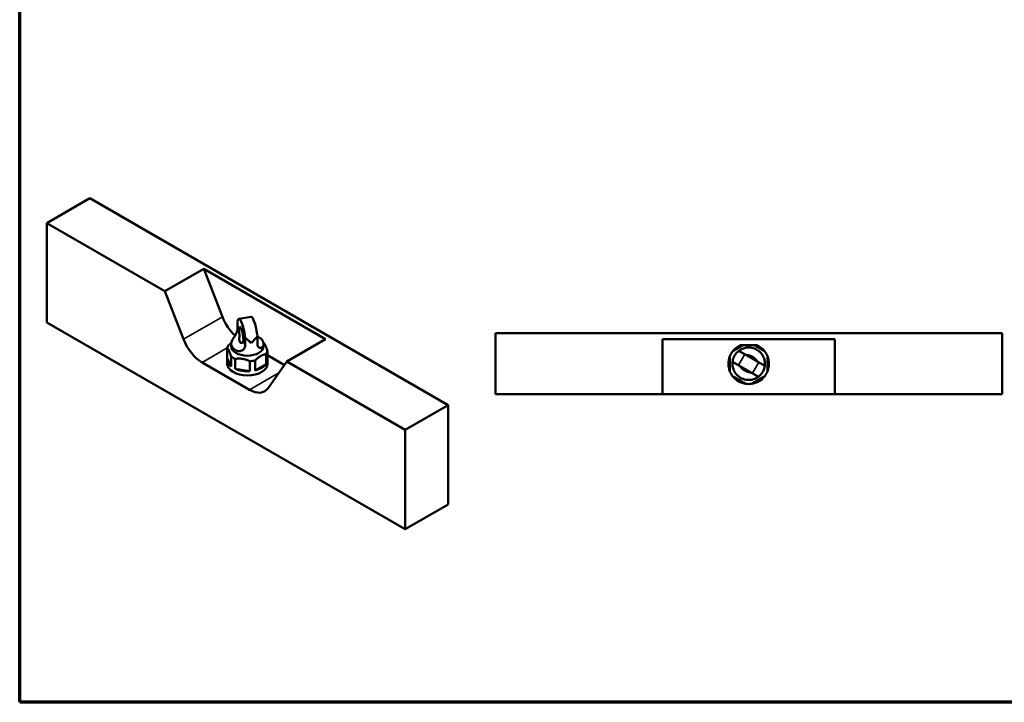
# Paper-space layout 'Sheet_1' of a CAD drawing. Header units: millimetres. Extents: x 0.8 to 58.3, y 0.8 to 58.3.
# Tile 1 of 4: x 0.8 to 39, y 0.8 to 27.3. Entities that reach past the tile are written whole.
import ezdxf

# ---------------------------------------------------------------- set-up
doc = ezdxf.new("R2010")
doc.units = ezdxf.units.MM
doc.linetypes.add('DASHED', pattern=[0.2068, 0.1655, -0.0413])
for name, color, linetype, lineweight in [('Border (ISO)', 7, 'Continuous', 70), ('Hidden (ISO)', 7, 'DASHED', 35), ('Visible (ISO)', 7, 'Continuous', 50), ('Visible Narrow (ISO)', 7, 'Continuous', 35)]:
    doc.layers.add(name, color=color, linetype=linetype, lineweight=lineweight)

# ---------------------------------------------------------------- blocks, each defined once
blk = doc.blocks.new('Borders Chauvet')
at = {"layer": 'Border (ISO)'}
for p, q in [((0.787, 0.787), (0.787, 58.268)), ((58.268, 0.787), (0.787, 0.787))]:
    blk.add_line(p, q, dxfattribs=at)

psp = doc.layouts.new('Sheet_1')

# ---------------------------------------------------------------- linework, layer by layer
at = {"layer": 'Hidden (ISO)', "ltscale": 30.222437}
for p, q in [((28.947, 14.303), (28.701, 13.876)), ((29.493, 13.988), (29.247, 13.561))]:
    psp.add_line(p, q, dxfattribs=at)
at = {"layer": 'Visible (ISO)'}
for p, q in [((1.839, 19.395), (3.509, 20.359)), ((17.423, 12.326), (3.509, 20.359)), ((1.839, 19.395), (6.427, 16.746)), ((1.839, 15.538), (1.839, 19.395)), ((6.427, 16.746), (7.937, 17.618)), ((7.937, 17.618), (12.669, 14.886)), ((8.66, 15.754), (7.937, 17.618)), ((7.15, 14.882), (6.427, 16.746)), ((9.77, 15.75), (9.294, 15.677)), ((15.753, 7.504), (1.839, 15.538)), ((9.241, 15.281), (9.241, 15.578)), ((9.541, 14.932), (9.541, 14.634)), ((10.016, 14.708), (10.016, 15.005)), ((38.939, 15.113), (19.262, 15.113)), ((19.262, 12.751), (19.262, 15.113)), ((38.939, 12.751), (38.939, 15.113)), ((8.847, 14.152), (8.847, 14.538)), ((8.998, 14.705), (8.998, 14.609)), ((10.258, 14.705), (10.258, 14.609)), ((11.159, 14.014), (12.669, 14.886)), ((25.75, 12.751), (25.75, 14.886)), ((25.75, 14.886), (32.443, 14.886)), ((28.888, 14.653), (28.78, 14.653)), ((29.414, 14.653), (29.305, 14.653)), ((32.443, 12.751), (32.443, 14.886)), ((8.847, 14.152), (9.002, 13.819)), ((9.002, 14.204), (9.002, 13.819)), ((10.355, 14.305), (10.355, 13.919)), ((10.409, 14.036), (10.409, 14.422)), ((11.067, 13.882), (10.409, 14.262)), ((29.722, 13.855), (28.718, 14.435)), ((9.713, 12.92), (7.873, 13.982)), ((8.841, 14.094), (8.841, 13.934)), ((9.151, 13.733), (9.151, 14.119)), ((9.729, 14.029), (9.729, 13.643)), ((9.932, 13.675), (9.932, 14.061)), ((9.932, 13.675), (10.355, 13.919)), ((10.416, 14.094), (10.416, 13.934)), ((11.159, 14.014), (10.436, 12.985)), ((11.159, 14.014), (15.753, 11.362)), ((28.472, 14.009), (29.476, 13.429)), ((9.151, 13.733), (9.729, 13.643)), ((19.262, 12.751), (25.75, 12.751)), ((26.773, 12.751), (25.75, 12.751)), ((27.796, 12.751), (26.773, 12.751)), ((30.398, 12.751), (27.796, 12.751)), ((31.42, 12.751), (30.398, 12.751)), ((32.443, 12.751), (31.42, 12.751)), ((32.443, 12.751), (38.939, 12.751)), ((15.753, 11.362), (17.423, 12.326)), ((17.423, 12.326), (17.423, 8.469)), ((15.753, 7.504), (15.753, 11.362)), ((17.423, 8.469), (15.753, 7.504))]:
    psp.add_line(p, q, dxfattribs=at)
for radius, start, end in [(0.787, 113.7533, 142.3316), (0.787, 37.6684, 66.2467), (0.787, 157.6684, 202.3316), (0.787, 142.3316, 157.6684), (0.63, 150, 172.9934), (0.63, 127.0066, 150), (0.787, 22.3316, 37.6684), (0.787, 337.6684, 22.3316), (0.63, 330, 352.9934), (0.787, 202.3316, 217.6684), (0.787, 217.6684, 262.3316), (0.787, 277.6684, 322.3316), (0.63, 307.0066, 330), (0.787, 322.3316, 337.6684), (0.787, 262.3316, 277.6684)]:
    psp.add_arc((29.097, 13.932), radius, start, end, dxfattribs=at)
for centre, major_axis, ratio, start_param, end_param in [((9.383, 15.818), (-0.591, 1.023), 0.57735, 1.308997, 2.075879), ((9.391, 15.054), (-0.096, 0.623), 0.211325, 4.481785, 6.820757), ((9.866, 15.128), (-0.096, 0.623), 0.211325, 4.481785, 6.283185), ((9.391, 15.054), (-0.048, 0.311), 0.211325, 3.696079, 7.606464), ((9.628, 15.091), (0.619, -0.531), 0.218386, 4.757935, 5.159246), ((9.628, 15.091), (0.568, 0.663), 0.410754, 4.527332, 4.928642), ((7.873, 14.947), (-0.591, 1.023), 0.57735, 1.308997, 2.356195), ((9.628, 14.48), (-0.787, 0), 0.57735, 5.887548, 6.155224), ((9.628, 14.609), (0.63, 0), 0.57735, 3.141593, 6.283185), ((9.628, 14.094), (-0.787, 0), 0.57735, 6.155224, 6.934745), ((9.628, 14.48), (-0.787, 0), 0.57735, 0.65156, 0.919236), ((9.628, 14.48), (0.787, 0), 0.57735, 5.887548, 6.155224), ((9.628, 14.094), (0.787, 0), 0.57735, 6.155224, 6.411147), ((9.628, 13.934), (0.787, 0), 0.57735, 3.141593, 6.283185), ((9.628, 14.48), (-0.787, 0), 0.57735, 1.698758, 1.966434), ((9.628, 14.094), (-0.787, 0), 0.57735, 1.966434, 2.745955), ((9.628, 14.094), (-0.787, 0), 0.57735, 0.919236, 1.698758), ((9.713, 13.885), (0.591, -1.023), 0.57735, 5.497787, 6.544985)]:
    psp.add_ellipse(centre, major_axis=major_axis, ratio=ratio, start_param=start_param, end_param=end_param, dxfattribs=at)
for points, knots in [([(9.241, 15.281), (9.241, 15.241), (9.231, 15.195), (9.205, 15.126), (9.195, 15.103), (9.172, 15.058), (9.159, 15.036), (9.132, 14.993), (9.117, 14.968), (9.087, 14.923), (9.073, 14.901), (9.031, 14.831), (9.009, 14.785), (8.998, 14.718), (8.997, 14.696), (9.004, 14.653), (9.01, 14.632), (9.029, 14.592), (9.042, 14.571), (9.074, 14.531), (9.094, 14.511), (9.16, 14.458), (9.216, 14.431), (9.296, 14.419), (9.321, 14.418), (9.369, 14.424), (9.393, 14.43), (9.432, 14.448), (9.45, 14.459), (9.481, 14.485), (9.495, 14.501), (9.529, 14.553), (9.541, 14.594), (9.541, 14.634)], [-6.782776, -6.782776, -6.782776, -6.782776, -6.410433, -6.410433, -6.224261, -6.224261, -6.03809, -6.03809, -5.829904, -5.829904, -5.621718, -5.621718, -5.071784, -5.071784, -4.796818, -4.796818, -4.521851, -4.521851, -4.246884, -4.246884, -3.971917, -3.971917, -3.421983, -3.421983, -3.213797, -3.213797, -3.005611, -3.005611, -2.81944, -2.81944, -2.633268, -2.633268, -2.260926, -2.260926, -2.260926, -2.260926]), ([(9.315, 15.12), (9.315, 15.116), (9.316, 15.112), (9.318, 15.089), (9.318, 15.068), (9.319, 15.027), (9.318, 15.006), (9.316, 14.949), (9.315, 14.91), (9.317, 14.84), (9.323, 14.81), (9.343, 14.766), (9.359, 14.75), (9.395, 14.736), (9.415, 14.737), (9.438, 14.748), (9.445, 14.754), (9.457, 14.769), (9.462, 14.778), (9.465, 14.79), (9.466, 14.792), (9.466, 14.795)], [-5.549832, -5.549832, -5.549832, -5.549832, -5.516355, -5.516355, -5.371698, -5.371698, -5.227041, -5.227041, -4.927212, -4.927212, -4.627383, -4.627383, -4.327554, -4.327554, -4.027725, -4.027725, -3.883068, -3.883068, -3.738411, -3.738411, -3.704933, -3.704933, -3.704933, -3.704933]), ([(10.016, 15.003), (10.016, 15.003), (10.016, 15.003), (10.067, 14.971), (10.115, 14.94), (10.172, 14.889), (10.189, 14.872), (10.217, 14.836), (10.228, 14.818), (10.245, 14.782), (10.251, 14.763), (10.258, 14.723), (10.259, 14.703), (10.253, 14.643), (10.236, 14.605), (10.202, 14.569), (10.189, 14.559), (10.16, 14.546), (10.144, 14.543), (10.115, 14.545), (10.1, 14.549), (10.072, 14.565), (10.06, 14.577), (10.038, 14.606), (10.03, 14.624), (10.019, 14.664), (10.016, 14.685), (10.016, 14.708)], [-7.773828, -7.773828, -7.773828, -7.773828, -7.772485, -7.772485, -7.27867, -7.27867, -7.031762, -7.031762, -6.784855, -6.784855, -6.537947, -6.537947, -6.291039, -6.291039, -5.797224, -5.797224, -5.580104, -5.580104, -5.362983, -5.362983, -5.153047, -5.153047, -4.94311, -4.94311, -4.733173, -4.733173, -4.523236, -4.523236, -4.523236, -4.523236]), ([(28.718, 14.435), (28.718, 14.435), (28.72, 14.437), (28.732, 14.446), (28.741, 14.452), (28.765, 14.467), (28.78, 14.477), (28.815, 14.496), (28.835, 14.505), (28.879, 14.524), (28.906, 14.533), (28.963, 14.548), (28.993, 14.554), (29.084, 14.565), (29.154, 14.563), (29.256, 14.542), (29.289, 14.533), (29.353, 14.508), (29.384, 14.494), (29.44, 14.461), (29.468, 14.442), (29.521, 14.399), (29.546, 14.375), (29.615, 14.297), (29.651, 14.237), (29.687, 14.153), (29.697, 14.124), (29.713, 14.067), (29.718, 14.04), (29.724, 13.992), (29.726, 13.97), (29.727, 13.93), (29.727, 13.912), (29.725, 13.884), (29.724, 13.873), (29.722, 13.859), (29.722, 13.855), (29.722, 13.855)], [-9.046473, -9.046473, -9.046473, -9.046473, -8.836536, -8.836536, -8.626599, -8.626599, -8.416663, -8.416663, -8.206726, -8.206726, -7.989605, -7.989605, -7.772485, -7.772485, -7.27867, -7.27867, -7.031762, -7.031762, -6.784855, -6.784855, -6.537947, -6.537947, -6.291039, -6.291039, -5.797224, -5.797224, -5.580104, -5.580104, -5.362983, -5.362983, -5.153047, -5.153047, -4.94311, -4.94311, -4.733173, -4.733173, -4.523236, -4.523236, -4.523236, -4.523236]), ([(29.473, 13.999), (29.471, 14), (29.47, 14.001), (29.462, 14.006), (29.454, 14.013), (29.436, 14.03), (29.427, 14.041), (29.398, 14.072), (29.373, 14.099), (29.317, 14.152), (29.284, 14.177), (29.216, 14.216), (29.177, 14.232), (29.103, 14.255), (29.068, 14.263), (29.026, 14.272), (29.012, 14.275), (28.989, 14.282), (28.979, 14.285), (28.97, 14.289), (28.968, 14.29), (28.967, 14.291)], [-5.549832, -5.549832, -5.549832, -5.549832, -5.516355, -5.516355, -5.371698, -5.371698, -5.227041, -5.227041, -4.927212, -4.927212, -4.627383, -4.627383, -4.327554, -4.327554, -4.027725, -4.027725, -3.883068, -3.883068, -3.738411, -3.738411, -3.704933, -3.704933, -3.704933, -3.704933]), ([(28.472, 14.009), (28.472, 14.009), (28.47, 13.997), (28.468, 13.963), (28.467, 13.949), (28.467, 13.916), (28.468, 13.897), (28.471, 13.856), (28.474, 13.831), (28.485, 13.778), (28.493, 13.75), (28.525, 13.659), (28.562, 13.591), (28.635, 13.502), (28.662, 13.475), (28.72, 13.426), (28.751, 13.404), (28.813, 13.368), (28.847, 13.352), (28.918, 13.327), (28.956, 13.317), (29.069, 13.298), (29.146, 13.3), (29.241, 13.318), (29.269, 13.325), (29.32, 13.342), (29.344, 13.352), (29.382, 13.37), (29.398, 13.378), (29.426, 13.395), (29.438, 13.403), (29.467, 13.422), (29.476, 13.429), (29.476, 13.429)], [-6.782776, -6.782776, -6.782776, -6.782776, -6.410433, -6.410433, -6.224261, -6.224261, -6.03809, -6.03809, -5.829904, -5.829904, -5.621718, -5.621718, -5.071784, -5.071784, -4.796818, -4.796818, -4.521851, -4.521851, -4.246884, -4.246884, -3.971917, -3.971917, -3.421983, -3.421983, -3.213797, -3.213797, -3.005611, -3.005611, -2.81944, -2.81944, -2.633268, -2.633268, -2.260926, -2.260926, -2.260926, -2.260926]), ([(28.721, 13.865), (28.722, 13.864), (28.724, 13.863), (28.732, 13.858), (28.74, 13.851), (28.757, 13.834), (28.767, 13.823), (28.796, 13.792), (28.82, 13.765), (28.877, 13.712), (28.91, 13.687), (28.978, 13.647), (29.016, 13.632), (29.091, 13.609), (29.126, 13.601), (29.168, 13.592), (29.182, 13.589), (29.205, 13.582), (29.215, 13.579), (29.224, 13.575), (29.225, 13.574), (29.227, 13.573)], [-5.549832, -5.549832, -5.549832, -5.549832, -5.516355, -5.516355, -5.371698, -5.371698, -5.227041, -5.227041, -4.927212, -4.927212, -4.627383, -4.627383, -4.327554, -4.327554, -4.027725, -4.027725, -3.883068, -3.883068, -3.738411, -3.738411, -3.704933, -3.704933, -3.704933, -3.704933])]:
    psp.add_open_spline(points, degree=3, knots=knots, dxfattribs=at)
for points, weights in [([(9.002, 14.204), (8.925, 14.464), (8.847, 14.538)], [1.33766233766, 1.44612144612, 1.33766233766]), ([(8.902, 14.655), (8.954, 14.708), (9.003, 14.748)], [1, 1.01875573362, 1.02883428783]), ([(10.285, 14.72), (10.27, 14.734), (10.254, 14.746)], [1.02527295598, 1.0295701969, 1.03298821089]), ([(10.409, 14.422), (10.346, 14.635), (10.285, 14.72)], [1, 1.06552563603, 1.02514225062]), ([(28.888, 14.653), (28.686, 14.536), (28.474, 14.413)], [1.02514225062, 1.06552563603, 1]), ([(29.305, 14.653), (29.097, 14.653), (28.888, 14.653)], [1.02527295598, 1.06727867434, 1.02527295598]), ([(29.72, 14.413), (29.508, 14.536), (29.305, 14.653)], [1, 1.06552563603, 1.02514225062]), ([(10.355, 14.305), (10.143, 14.276), (9.932, 14.061)], [1, 1.08108108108, 1]), ([(28.368, 13.633), (28.368, 13.932), (28.368, 14.231)], [1, 1.08108108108, 1]), ([(29.825, 14.231), (29.825, 13.932), (29.825, 13.633)], [1, 1.08108108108, 1]), ([(9.151, 14.119), (9.44, 14.167), (9.729, 14.029)], [1, 1.08108108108, 1]), ([(28.992, 13.152), (28.733, 13.301), (28.474, 13.451)], [1.33766233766, 1.44612144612, 1.33766233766]), ([(29.202, 13.152), (29.461, 13.301), (29.72, 13.451)], [1, 1.08108108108, 1])]:
    psp.add_rational_spline(points, weights, degree=2, dxfattribs=at)
at = {"layer": 'Visible Narrow (ISO)'}
for p, q in [((7.15, 14.882), (8.66, 15.754)), ((9.241, 15.281), (9.315, 15.12)), ((7.873, 13.982), (8.849, 14.546)), ((9.466, 14.795), (9.541, 14.634)), ((9.713, 12.92), (10.854, 13.579))]:
    psp.add_line(p, q, dxfattribs=at)

# ---------------------------------------------------------------- block references
psp.add_blockref('Borders Chauvet', (0, 0))

doc.saveas('drawing.dxf')
